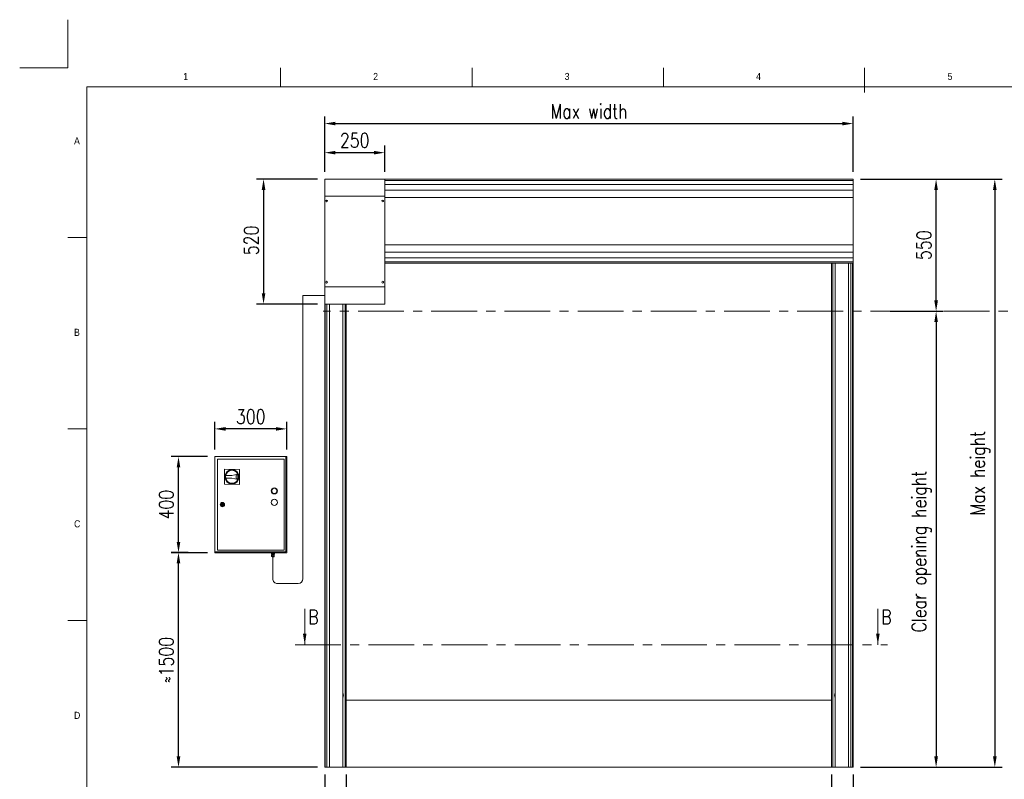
# Model space of a CAD drawing. Header units: millimetres. Extents: x 1545 to 17790, y 764 to 5765.
# Tile 4 of 5: x 1545 to 5645, y 2603 to 5765. Entities that reach past the tile are written whole.
import ezdxf

# ---------------------------------------------------------------- set-up
doc = ezdxf.new("R2010")
doc.units = ezdxf.units.MM
doc.header["$LTSCALE"] = 50
doc.header["$PDSIZE"] = -1
doc.linetypes.add('CENTERX2', pattern=[20.32, 12.7, -2.54, 2.54, -2.54])
doc.layers.add('FORMAT', color=7, linetype='Continuous')
doc.styles.add('NYIP', font='romans.shx', dxfattribs={"width": 0.8})
doc.styles.add('SLDTEXTSTYLE0', font='GOTHIC.TTF', dxfattribs={"width": 0.913})
doc.dimstyles.new('STANDARD35', dxfattribs={"dimscale": 35, "dimtxt": 2, "dimasz": 1.5, "dimexe": 1, "dimexo": 1, "dimgap": 0.7, "dimtad": 1, "dimdec": 0, "dimdsep": 46, "dimtxsty": 'NYIP', "dimcen": 0, "dimclrd": 1, "dimclre": 1, "dimclrt": 2, "dimadec": 0, "dimazin": 0, "dimtfac": 1, "dimtdec": 0, "dimtix": 1, "dimtmove": 0, "dimatfit": 3, "dimfxl": 0, "dimtvp": 1, "dimtolj": 1, "dimtzin": 0, "dimarcsym": 0})

# ---------------------------------------------------------------- blocks, each defined once
blk = doc.blocks.new('A$C7C9C4F3F')
at = {"color": 7, "lineweight": 5}
blk.add_line((8295, 11245), (8295, 11504), dxfattribs=at)
at = {"layer": 'FORMAT', "color": 7, "lineweight": 5}
for p, q in [((2216, 11304), (2216, 11504)), ((4209, 11504), (4209, 11304)), ((6202, 11304), (6202, 11504)), ((16199, 11304), (199, 11304)), ((199, 11304), (199, 199)), ((199, 9738), (0, 9738)), ((0, 7745), (199, 7745)), ((0, 5752), (199, 5752))]:
    blk.add_line(p, q, dxfattribs=at)
at = {"color": 7, "lineweight": 5, "char_height": 73.8, "attachment_point": 1, "style": 'SLDTEXTSTYLE0'}
for s, insert in [('1', (1203, 11450)), ('2', (3180, 11450)), ('3', (5173, 11450)), ('4', (7166, 11450)), ('5', (9159, 11450)), ('A', (66, 10780)), ('B', (66, 8787)), ('C', (66, 6794)), ('D', (66, 4801))]:
    blk.add_mtext(s, dxfattribs=dict(at, insert=insert))
blk = doc.blocks.new('*D31')
at = {"color": 1, "lineweight": -2, "transparency": 16777216}
for p, q in [((2904.8, 2622.9), (2904.8, 2429.1)), ((4925.8, 2622.9), (4925.8, 2429.1)), ((4880.8, 2459.1), (2949.8, 2459.1))]:
    blk.add_line(p, q, dxfattribs=at)
at = {"color": 1, "transparency": 16777216}
for points in [[(2949.8, 2466.6), (2949.8, 2451.6), (2904.8, 2459.1)], [(4880.8, 2466.6), (4880.8, 2451.6), (4925.8, 2459.1)]]:
    blk.add_solid(points, dxfattribs=at)
at = {"layer": 'Defpoints', "color": 0, "transparency": 16777216}
for p in [(2904.8, 2652.9), (4925.8, 2652.9), (2904.8, 2459.1)]:
    blk.add_point(p, dxfattribs=at)
at = {"color": 2, "lineweight": 5, "transparency": 16777216, "insert": (3915.3, 2520.1), "char_height": 60, "attachment_point": 5, "style": 'NYIP'}
blk.add_mtext('\\A1;Clear opening width', dxfattribs=at)
blk = doc.blocks.new('*D32')
at = {"color": 1, "lineweight": -2, "transparency": 16777216}
for p, q in [((4925.8, 2622.9), (4925.8, 2429.1)), ((5015.3, 2622.9), (5015.3, 2429.1)), ((4880.8, 2459.1), (4835.8, 2459.1)), ((4925.8, 2459.1), (5015.3, 2459.1)), ((5060.3, 2459.1), (5244.4, 2459.1))]:
    blk.add_line(p, q, dxfattribs=at)
at = {"color": 1, "transparency": 16777216}
for points in [[(4880.8, 2466.6), (4880.8, 2451.6), (4925.8, 2459.1)], [(5060.3, 2466.6), (5060.3, 2451.6), (5015.3, 2459.1)]]:
    blk.add_solid(points, dxfattribs=at)
at = {"layer": 'Defpoints', "color": 0, "transparency": 16777216}
for p in [(4925.8, 2652.9), (5015.3, 2652.9), (5015.3, 2459.1)]:
    blk.add_point(p, dxfattribs=at)
at = {"color": 2, "lineweight": 5, "transparency": 16777216, "insert": (5184.6, 2510.1), "char_height": 60, "attachment_point": 5, "style": 'NYIP'}
blk.add_mtext('\\A1;90', dxfattribs=at)
blk = doc.blocks.new('*D33')
at = {"color": 1, "lineweight": -2, "transparency": 16777216}
for p, q in [((2815.3, 2622.9), (2815.3, 2429.1)), ((2904.8, 2622.9), (2904.8, 2429.1)), ((2770.3, 2459.1), (2586.1, 2459.1)), ((2904.8, 2459.1), (2815.3, 2459.1)), ((2949.8, 2459.1), (2994.8, 2459.1))]:
    blk.add_line(p, q, dxfattribs=at)
at = {"color": 1, "transparency": 16777216}
for points in [[(2770.3, 2466.6), (2770.3, 2451.6), (2815.3, 2459.1)], [(2949.8, 2466.6), (2949.8, 2451.6), (2904.8, 2459.1)]]:
    blk.add_solid(points, dxfattribs=at)
at = {"layer": 'Defpoints', "color": 0, "transparency": 16777216}
for p in [(2815.3, 2652.9), (2904.8, 2652.9), (2815.3, 2459.1)]:
    blk.add_point(p, dxfattribs=at)
at = {"color": 2, "lineweight": 5, "transparency": 16777216, "insert": (2646, 2510.1), "char_height": 60, "attachment_point": 5, "style": 'NYIP'}
blk.add_mtext('\\A1;90', dxfattribs=at)
blk = doc.blocks.new('*D34')
at = {"color": 1, "lineweight": -2, "transparency": 16777216}
for p, q in [((5045.8, 5101.4), (5635.2, 5101.4)), ((5605.2, 5056.4), (5605.2, 2697.9)), ((5045.3, 2652.9), (5635.2, 2652.9))]:
    blk.add_line(p, q, dxfattribs=at)
at = {"color": 1, "transparency": 16777216}
for points in [[(5597.7, 5056.4), (5612.7, 5056.4), (5605.2, 5101.4)], [(5597.7, 2697.9), (5612.7, 2697.9), (5605.2, 2652.9)]]:
    blk.add_solid(points, dxfattribs=at)
at = {"layer": 'Defpoints', "color": 0, "transparency": 16777216}
for p in [(5015.8, 5101.4), (5015.3, 2652.9), (5605.2, 2652.9)]:
    blk.add_point(p, dxfattribs=at)
at = {"color": 2, "lineweight": 5, "transparency": 16777216, "insert": (5544.2, 3877.2), "char_height": 60, "attachment_point": 5, "rotation": 90, "style": 'NYIP'}
blk.add_mtext('\\A1;Max height', dxfattribs=at)
blk = doc.blocks.new('*D35')
at = {"color": 1, "lineweight": -2, "transparency": 16777216}
for p, q in [((2784.8, 5101.4), (2530.3, 5101.4)), ((2560.3, 5056.4), (2560.3, 4626.4)), ((2784.8, 4581.4), (2530.3, 4581.4))]:
    blk.add_line(p, q, dxfattribs=at)
at = {"color": 1, "transparency": 16777216}
for points in [[(2552.8, 5056.4), (2567.8, 5056.4), (2560.3, 5101.4)], [(2552.8, 4626.4), (2567.8, 4626.4), (2560.3, 4581.4)]]:
    blk.add_solid(points, dxfattribs=at)
at = {"layer": 'Defpoints', "color": 0, "transparency": 16777216}
for p in [(2814.8, 5101.4), (2560.3, 4581.4), (2814.8, 4581.4)]:
    blk.add_point(p, dxfattribs=at)
at = {"color": 2, "lineweight": 5, "transparency": 16777216, "insert": (2509.3, 4846.4), "char_height": 60, "attachment_point": 5, "rotation": 90, "style": 'NYIP'}
blk.add_mtext('\\A1;520', dxfattribs=at)
blk = doc.blocks.new('*D36')
at = {"color": 1, "lineweight": -2, "transparency": 16777216}
for p, q in [((2814.8, 5131.4), (2814.8, 5362.6)), ((2859.8, 5332.6), (4970.3, 5332.6)), ((5015.3, 5131.4), (5015.3, 5362.6))]:
    blk.add_line(p, q, dxfattribs=at)
at = {"color": 1, "transparency": 16777216}
for points in [[(2859.8, 5340.1), (2859.8, 5325.1), (2814.8, 5332.6)], [(4970.3, 5340.1), (4970.3, 5325.1), (5015.3, 5332.6)]]:
    blk.add_solid(points, dxfattribs=at)
at = {"layer": 'Defpoints', "color": 0, "transparency": 16777216}
for p in [(5015.3, 5332.6), (2814.8, 5101.4), (5015.3, 5101.4)]:
    blk.add_point(p, dxfattribs=at)
at = {"color": 2, "lineweight": 5, "transparency": 16777216, "insert": (3915, 5383.6), "char_height": 60, "attachment_point": 5, "style": 'NYIP'}
blk.add_mtext('\\A1;Max width', dxfattribs=at)
blk = doc.blocks.new('*D37')
at = {"color": 1, "lineweight": -2, "transparency": 16777216}
for p, q in [((2814.8, 5131.4), (2814.8, 5241.5)), ((3019.8, 5211.5), (2859.8, 5211.5)), ((3064.8, 5131.4), (3064.8, 5241.5))]:
    blk.add_line(p, q, dxfattribs=at)
at = {"color": 1, "transparency": 16777216}
for points in [[(2859.8, 5219), (2859.8, 5204), (2814.8, 5211.5)], [(3019.8, 5219), (3019.8, 5204), (3064.8, 5211.5)]]:
    blk.add_solid(points, dxfattribs=at)
at = {"layer": 'Defpoints', "color": 0, "transparency": 16777216}
for p in [(2814.8, 5211.5), (2814.8, 5101.4), (3064.8, 5101.4)]:
    blk.add_point(p, dxfattribs=at)
at = {"color": 2, "lineweight": 5, "transparency": 16777216, "insert": (2939.8, 5262.5), "char_height": 60, "attachment_point": 5, "style": 'NYIP'}
blk.add_mtext('\\A1;250', dxfattribs=at)
blk = doc.blocks.new('*D38')
at = {"color": 1, "lineweight": -2, "transparency": 16777216}
for p, q in [((5045.8, 5101.4), (5390.7, 5101.4)), ((5360.7, 4596.4), (5360.7, 5056.4)), ((5169.1, 4551.4), (5390.7, 4551.4))]:
    blk.add_line(p, q, dxfattribs=at)
at = {"color": 1, "transparency": 16777216}
for points in [[(5353.2, 5056.4), (5368.2, 5056.4), (5360.7, 5101.4)], [(5353.2, 4596.4), (5368.2, 4596.4), (5360.7, 4551.4)]]:
    blk.add_solid(points, dxfattribs=at)
at = {"layer": 'Defpoints', "color": 0, "transparency": 16777216}
for p in [(5015.8, 5101.4), (5360.7, 5101.4), (5139.1, 4551.4)]:
    blk.add_point(p, dxfattribs=at)
at = {"color": 2, "lineweight": 5, "transparency": 16777216, "insert": (5309.7, 4826.4), "char_height": 60, "attachment_point": 5, "rotation": 90, "style": 'NYIP'}
blk.add_mtext('\\A1;550', dxfattribs=at)
blk = doc.blocks.new('*D39')
at = {"color": 1, "lineweight": -2, "transparency": 16777216}
for p, q in [((5169.9, 4551.4), (5390.7, 4551.4)), ((5360.7, 4506.4), (5360.7, 2697.9)), ((5045.3, 2652.9), (5390.7, 2652.9))]:
    blk.add_line(p, q, dxfattribs=at)
at = {"color": 1, "transparency": 16777216}
for points in [[(5353.2, 4506.4), (5368.2, 4506.4), (5360.7, 4551.4)], [(5353.2, 2697.9), (5368.2, 2697.9), (5360.7, 2652.9)]]:
    blk.add_solid(points, dxfattribs=at)
at = {"layer": 'Defpoints', "color": 0, "transparency": 16777216}
for p in [(5139.9, 4551.4), (5015.3, 2652.9), (5360.7, 2652.9)]:
    blk.add_point(p, dxfattribs=at)
at = {"color": 2, "lineweight": 5, "transparency": 16777216, "insert": (5299.7, 3550.7), "char_height": 60, "attachment_point": 5, "rotation": 90, "style": 'NYIP'}
blk.add_mtext('\\A1;Clear opening height', dxfattribs=at)
blk = doc.blocks.new('*D40')
at = {"color": 1, "lineweight": -2, "transparency": 16777216}
for p, q in [((2246.4, 3546.9), (2176.1, 3546.9)), ((2206.1, 2697.9), (2206.1, 3501.9)), ((2785.3, 2652.9), (2176.1, 2652.9))]:
    blk.add_line(p, q, dxfattribs=at)
at = {"color": 1, "transparency": 16777216}
for points in [[(2198.6, 3501.9), (2213.6, 3501.9), (2206.1, 3546.9)], [(2198.6, 2697.9), (2213.6, 2697.9), (2206.1, 2652.9)]]:
    blk.add_solid(points, dxfattribs=at)
at = {"layer": 'Defpoints', "color": 0, "transparency": 16777216}
for p in [(2206.1, 3546.9), (2276.4, 3546.9), (2815.3, 2652.9)]:
    blk.add_point(p, dxfattribs=at)
at = {"color": 2, "lineweight": 5, "transparency": 16777216, "insert": (2155.1, 3099.9), "char_height": 60, "attachment_point": 5, "rotation": 90, "style": 'NYIP'}
blk.add_mtext('\\A1;≈1500', dxfattribs=at)
blk = doc.blocks.new('*D41')
at = {"color": 1, "lineweight": -2, "transparency": 16777216}
for p, q in [((2327, 3946.3), (2176.1, 3946.3)), ((2206.1, 3591.3), (2206.1, 3901.3)), ((2327, 3546.3), (2176.1, 3546.3))]:
    blk.add_line(p, q, dxfattribs=at)
at = {"color": 1, "transparency": 16777216}
for points in [[(2198.6, 3901.3), (2213.6, 3901.3), (2206.1, 3946.3)], [(2198.6, 3591.3), (2213.6, 3591.3), (2206.1, 3546.3)]]:
    blk.add_solid(points, dxfattribs=at)
at = {"layer": 'Defpoints', "color": 0, "transparency": 16777216}
for p in [(2206.1, 3946.3), (2357, 3946.3), (2357, 3546.3)]:
    blk.add_point(p, dxfattribs=at)
at = {"color": 2, "lineweight": 5, "transparency": 16777216, "insert": (2155.1, 3746.3), "char_height": 60, "attachment_point": 5, "rotation": 90, "style": 'NYIP'}
blk.add_mtext('\\A1;400', dxfattribs=at)
blk = doc.blocks.new('*D42')
at = {"color": 1, "lineweight": -2, "transparency": 16777216}
for p, q in [((2357, 3976.3), (2357, 4091.6)), ((2612, 4061.6), (2402, 4061.6)), ((2657, 3976.3), (2657, 4091.6))]:
    blk.add_line(p, q, dxfattribs=at)
at = {"color": 1, "transparency": 16777216}
for points in [[(2402, 4069.1), (2402, 4054.1), (2357, 4061.6)], [(2612, 4069.1), (2612, 4054.1), (2657, 4061.6)]]:
    blk.add_solid(points, dxfattribs=at)
at = {"layer": 'Defpoints', "color": 0, "transparency": 16777216}
for p in [(2357, 4061.6), (2357, 3946.3), (2657, 3946.3)]:
    blk.add_point(p, dxfattribs=at)
at = {"color": 2, "lineweight": 5, "transparency": 16777216, "insert": (2507, 4112.6), "char_height": 60, "attachment_point": 5, "style": 'NYIP'}
blk.add_mtext('\\A1;300', dxfattribs=at)

msp = doc.modelspace()

# ---------------------------------------------------------------- linework, layer by layer
at = {"color": 2, "lineweight": 5}
for q in [(1744.9, 5765), (1544.9, 5565)]:
    msp.add_line((1744.9, 5565), q, dxfattribs=at)
at = {"lineweight": 5}
for p, q in [((2814.8, 4581.4), (2814.8, 5101.4)), ((2814.8, 5101.4), (3064.8, 5101.4)), ((5015.8, 5101.4), (3064.8, 5101.4)), ((3064.8, 5101.4), (3064.8, 4581.4)), ((5015.8, 5095.8), (3064.8, 5095.8)), ((5015.8, 5101.4), (5015.8, 5101.3)), ((5015.8, 5101.3), (5015.8, 5095.8)), ((5015.8, 5095.8), (5015.8, 5095.2)), ((5015.8, 5095.2), (5015.8, 5079.5)), ((5015.8, 5079.5), (3064.8, 5079.5)), ((5015.8, 5054.9), (3064.8, 5054.9)), ((5015.8, 5079.5), (5015.8, 5078.3)), ((5015.8, 5078.3), (5015.8, 5054.9)), ((5015.8, 5054.9), (5015.8, 5053.4)), ((5015.8, 5053.4), (5015.8, 5025.5)), ((3064.8, 5030.4), (2814.8, 5030.4)), ((5015.8, 5024.6), (3064.8, 5024.6)), ((5015.8, 5025.5), (5015.8, 5024.6)), ((5015.8, 5024.6), (5015.8, 4828.2)), ((5015.8, 4827.4), (3064.8, 4827.4)), ((5015.8, 4797.9), (3064.8, 4797.9)), ((5015.8, 4828.2), (5015.8, 4827.4)), ((5015.8, 4827.4), (5015.8, 4799.4)), ((5015.8, 4799.4), (5015.8, 4797.9)), ((5015.8, 4797.9), (5015.8, 4774.5)), ((5015.8, 4773.3), (3064.8, 4773.3)), ((5015.8, 4757), (3064.8, 4757)), ((5015.8, 4774.5), (5015.8, 4773.3)), ((5015.8, 4773.3), (5015.8, 4757.7)), ((5015.8, 4757.7), (5015.8, 4757)), ((5015.8, 4757), (5015.8, 4751.5)), ((5015.8, 4751.4), (3064.8, 4751.4)), ((4925.8, 2652.9), (4925.8, 4751.4)), ((4930.8, 4552.9), (4930.8, 4751.4)), ((4939.8, 4751.4), (4939.8, 2652.9)), ((4995.5, 4751.4), (4995.5, 2652.9)), ((5005.2, 4751.4), (5005.2, 2652.9)), ((5012.7, 4751.4), (5012.7, 2652.9)), ((5015.8, 4751.5), (5015.8, 4751.4)), ((5015.8, 4751.4), (5015.8, 2652.9)), ((3064.8, 4652.4), (2814.8, 4652.4)), ((2724.4, 4616.9), (2724.4, 3437.9)), ((2814.8, 4616.9), (2724.4, 4616.9)), ((2814.8, 2652.9), (2814.8, 4581.4)), ((2814.8, 4581.4), (3064.8, 4581.4)), ((2817.3, 2652.9), (2817.3, 4581.4)), ((2824.4, 2652.9), (2824.4, 4581.4)), ((2834.5, 2652.9), (2834.5, 4581.4)), ((2890.8, 4581.4), (2890.8, 2652.9)), ((2899.8, 2652.9), (2899.8, 4581.4)), ((2904.8, 2652.9), (2904.8, 4581.4)), ((4930.8, 2652.9), (4930.8, 4552.9)), ((2357, 3946.3), (2653.2, 3946.3)), ((2357, 3550.1), (2357, 3946.3)), ((2653.2, 3946.3), (2653.2, 3550.1)), ((2653.2, 3946.3), (2657, 3946.3)), ((2657, 3946.3), (2657, 3546.3)), ((2367.9, 3935.4), (2646.1, 3935.4)), ((2367.9, 3557.2), (2367.9, 3935.4)), ((2646.1, 3935.4), (2646.1, 3557.2)), ((2397.5, 3831.1), (2397.9, 3893.5)), ((2397.9, 3893.5), (2460.3, 3893.2)), ((2428.9, 3856.4), (2402.6, 3856.5)), ((2402.7, 3868), (2428.9, 3867.9)), ((2428.9, 3867.9), (2453.7, 3872.6)), ((2453.6, 3851.5), (2428.9, 3856.4)), ((2446.2, 3869.2), (2452.5, 3870.4)), ((2446.2, 3855), (2446.2, 3869.2)), ((2446.2, 3855), (2446.2, 3869.2)), ((2452.4, 3853.7), (2446.2, 3855)), ((2460.3, 3893.2), (2459.9, 3830.8)), ((2459.9, 3830.8), (2397.5, 3831.1)), ((2384, 3747.6), (2386, 3747.6)), ((2386, 3745), (2384, 3745)), ((2392, 3747.6), (2393.9, 3747.6)), ((2393.9, 3745), (2392, 3745)), ((2653.2, 3550.1), (2357, 3550.1)), ((2357, 3546.3), (2357, 3550.1)), ((2657, 3546.3), (2357, 3546.3)), ((2364, 3546.3), (2364, 3546.3)), ((2364, 3546.3), (2364.3, 3546.3)), ((2364.3, 3546.3), (2364.9, 3546.3)), ((2364.9, 3546.3), (2365.9, 3546.3)), ((2365.9, 3546.3), (2367.1, 3546.3)), ((2367.1, 3546.3), (2368.6, 3546.3)), ((2646.1, 3557.2), (2367.9, 3557.2)), ((2368.6, 3546.3), (2370.3, 3546.3)), ((2370.3, 3546.3), (2372.1, 3546.3)), ((2372.1, 3546.3), (2373.9, 3546.3)), ((2373.9, 3546.3), (2375.7, 3546.3)), ((2375.7, 3546.3), (2377.4, 3546.3)), ((2377.4, 3546.3), (2378.9, 3546.3)), ((2378.9, 3546.3), (2380.1, 3546.3)), ((2380.1, 3546.3), (2381.1, 3546.3)), ((2381.1, 3546.3), (2381.7, 3546.3)), ((2381.7, 3546.3), (2382, 3546.3)), ((2382, 3546.3), (2382, 3546.3)), ((2404, 3546.3), (2404, 3546.3)), ((2404, 3546.3), (2404.3, 3546.3)), ((2404.3, 3546.3), (2404.9, 3546.3)), ((2404.9, 3546.3), (2405.9, 3546.3)), ((2405.9, 3546.3), (2407.1, 3546.3)), ((2407.1, 3546.3), (2408.6, 3546.3)), ((2408.6, 3546.3), (2410.3, 3546.3)), ((2410.3, 3546.3), (2412.1, 3546.3)), ((2412.1, 3546.3), (2413.9, 3546.3)), ((2413.9, 3546.3), (2415.7, 3546.3)), ((2415.7, 3546.3), (2417.4, 3546.3)), ((2417.4, 3546.3), (2418.9, 3546.3)), ((2418.9, 3546.3), (2420.1, 3546.3)), ((2420.1, 3546.3), (2421.1, 3546.3)), ((2421.1, 3546.3), (2421.7, 3546.3)), ((2421.7, 3546.3), (2422, 3546.3)), ((2422, 3546.3), (2422, 3546.3)), ((2552, 3546.3), (2552, 3546.3)), ((2552, 3546.3), (2552.3, 3546.3)), ((2552.3, 3546.3), (2552.9, 3546.3)), ((2552.9, 3546.3), (2553.9, 3546.3)), ((2553.9, 3546.3), (2555.1, 3546.3)), ((2555.1, 3546.3), (2556.6, 3546.3)), ((2556.6, 3546.3), (2558.3, 3546.3)), ((2558.3, 3546.3), (2560.1, 3546.3)), ((2560.1, 3546.3), (2561.9, 3546.3)), ((2561.9, 3546.3), (2563.7, 3546.3)), ((2563.7, 3546.3), (2565.4, 3546.3)), ((2565.4, 3546.3), (2566.9, 3546.3)), ((2566.9, 3546.3), (2568.1, 3546.3)), ((2568.1, 3546.3), (2569.1, 3546.3)), ((2569.1, 3546.3), (2569.7, 3546.3)), ((2569.7, 3546.3), (2570, 3546.3)), ((2570, 3546.3), (2570, 3546.3)), ((2592, 3546.3), (2592, 3546.3)), ((2592, 3546.3), (2592.3, 3546.3)), ((2592.3, 3546.3), (2592.9, 3546.3)), ((2592.9, 3546.3), (2593.9, 3546.3)), ((2593, 3539.8), (2593, 3542.3)), ((2596.1, 3542.3), (2593, 3542.3)), ((2596.1, 3539.8), (2593, 3539.8)), ((2593, 3539.8), (2595.2, 3539.8)), ((2593.8, 3532.3), (2593.8, 3537.8)), ((2599.2, 3537.8), (2593.8, 3537.8)), ((2593.8, 3532.3), (2594.1, 3530.5)), ((2596.5, 3532.3), (2593.8, 3532.3)), ((2593.9, 3532.3), (2593.8, 3532.3)), ((2593.8, 3532.3), (2593.8, 3532.3)), ((2593.8, 3532.3), (2593.8, 3532.3)), ((2593.9, 3546.3), (2595.1, 3546.3)), ((2594, 3532.3), (2593.9, 3532.3)), ((2594.2, 3532.3), (2594, 3532.3)), ((2594.1, 3530.5), (2594.2, 3530.5)), ((2594.5, 3532.3), (2594.2, 3532.3)), ((2594.2, 3530.5), (2594.5, 3530.5)), ((2594.9, 3532.3), (2594.5, 3532.3)), ((2594.5, 3530.5), (2594.9, 3530.5)), ((2594.7, 3546.3), (2594.7, 3542.3)), ((2595.4, 3532.3), (2594.9, 3532.3)), ((2594.9, 3530.5), (2595.5, 3530.5)), ((2595.1, 3546.3), (2596.6, 3546.3)), ((2595.2, 3539.8), (2595.2, 3537.8)), ((2595.3, 3539.8), (2595.2, 3539.8)), ((2595.2, 3539.8), (2595.2, 3539.8)), ((2595.6, 3539.8), (2595.3, 3539.8)), ((2595.9, 3532.3), (2595.4, 3532.3)), ((2595.5, 3530.5), (2596.3, 3530.5)), ((2596, 3539.8), (2595.6, 3539.8)), ((2595.6, 3529.3), (2595.7, 3529.3)), ((2595.7, 3529.3), (2595.6, 3529.3)), ((2595.7, 3529.3), (2595.9, 3529.3)), ((2595.9, 3529.3), (2595.7, 3529.3)), ((2596.5, 3532.3), (2595.9, 3532.3)), ((2595.9, 3529.3), (2596.4, 3529.3)), ((2596.4, 3529.3), (2595.9, 3529.3)), ((2596.6, 3539.8), (2596, 3539.8)), ((2596.1, 3539.8), (2596.1, 3542.3)), ((2602.4, 3542.3), (2596.1, 3542.3)), ((2602.4, 3539.8), (2596.1, 3539.8)), ((2596.3, 3530.5), (2597.1, 3530.5)), ((2596.4, 3529.3), (2597, 3529.3)), ((2597, 3529.3), (2596.4, 3529.3)), ((2599.2, 3532.3), (2596.5, 3532.3)), ((2597.2, 3532.3), (2596.5, 3532.3)), ((2596.6, 3546.3), (2598.3, 3546.3)), ((2597.4, 3539.8), (2596.6, 3539.8)), ((2596.7, 3529.3), (2596.8, 3529.3)), ((2596.8, 3529.3), (2596.7, 3529.3)), ((2596.8, 3529.3), (2597.1, 3529.3)), ((2597.1, 3529.3), (2596.8, 3529.3)), ((2597, 3529.3), (2597.6, 3529.3)), ((2597.6, 3529.3), (2597, 3529.3)), ((2597.1, 3530.5), (2598, 3530.5)), ((2597.1, 3529.3), (2597.5, 3529.3)), ((2597.5, 3529.3), (2597.1, 3529.3)), ((2597.8, 3532.3), (2597.2, 3532.3)), ((2598.2, 3539.8), (2597.4, 3539.8)), ((2597.5, 3529.3), (2598.1, 3529.3)), ((2598.1, 3529.3), (2597.5, 3529.3)), ((2597.6, 3529.3), (2598.4, 3529.3)), ((2598.4, 3529.3), (2597.6, 3529.3)), ((2598.5, 3532.3), (2597.8, 3532.3)), ((2598, 3530.5), (2599, 3530.5)), ((2598.1, 3529.3), (2598.7, 3529.3)), ((2598.7, 3529.3), (2598.1, 3529.3)), ((2599, 3539.8), (2598.2, 3539.8)), ((2598.3, 3546.3), (2600.1, 3546.3)), ((2598.4, 3529.3), (2599.2, 3529.3)), ((2599.2, 3529.3), (2598.4, 3529.3)), ((2599.2, 3532.3), (2598.5, 3532.3)), ((2598.7, 3529.3), (2599.4, 3529.3)), ((2599.4, 3529.3), (2598.7, 3529.3)), ((2598.8, 3529.3), (2598.8, 3437.9)), ((2599.9, 3539.8), (2599, 3539.8)), ((2599, 3530.5), (2600, 3530.5)), ((2599.2, 3532.3), (2599.2, 3537.8)), ((2604.6, 3537.8), (2599.2, 3537.8)), ((2601.9, 3532.3), (2599.2, 3532.3)), ((2599.9, 3532.3), (2599.2, 3532.3)), ((2599.2, 3529.3), (2600, 3529.3)), ((2600, 3529.3), (2599.2, 3529.3)), ((2599.4, 3529.3), (2600.1, 3529.3)), ((2600.1, 3529.3), (2599.4, 3529.3)), ((2600.7, 3539.8), (2599.9, 3539.8)), ((2600.6, 3532.3), (2599.9, 3532.3)), ((2600, 3530.5), (2600.9, 3530.5)), ((2600, 3529.3), (2600.8, 3529.3)), ((2600.8, 3529.3), (2600, 3529.3)), ((2600.1, 3546.3), (2601.9, 3546.3)), ((2600.1, 3529.3), (2600.7, 3529.3)), ((2600.7, 3529.3), (2600.1, 3529.3)), ((2601.3, 3532.3), (2600.6, 3532.3)), ((2601.5, 3539.8), (2600.7, 3539.8)), ((2600.7, 3529.3), (2601.2, 3529.3)), ((2601.2, 3529.3), (2600.7, 3529.3)), ((2600.8, 3529.3), (2601.5, 3529.3)), ((2601.5, 3529.3), (2600.8, 3529.3)), ((2600.9, 3530.5), (2601.8, 3530.5)), ((2601.2, 3529.3), (2601.5, 3529.3)), ((2601.5, 3529.3), (2601.2, 3529.3)), ((2601.9, 3532.3), (2601.3, 3532.3)), ((2602.1, 3539.8), (2601.5, 3539.8)), ((2601.5, 3529.3), (2602.1, 3529.3)), ((2602.1, 3529.3), (2601.5, 3529.3)), ((2601.5, 3529.3), (2601.7, 3529.3)), ((2601.7, 3529.3), (2601.5, 3529.3)), ((2601.7, 3529.3), (2601.7, 3529.3)), ((2601.8, 3530.5), (2602.6, 3530.5)), ((2601.9, 3546.3), (2603.7, 3546.3)), ((2604.6, 3532.3), (2601.9, 3532.3)), ((2602.5, 3532.3), (2601.9, 3532.3)), ((2602.7, 3539.8), (2602.1, 3539.8)), ((2602.1, 3529.3), (2602.5, 3529.3)), ((2602.5, 3529.3), (2602.1, 3529.3)), ((2602.4, 3539.8), (2602.4, 3542.3)), ((2605.5, 3542.3), (2602.4, 3542.3)), ((2605.5, 3539.8), (2602.4, 3539.8)), ((2603.1, 3532.3), (2602.5, 3532.3)), ((2602.5, 3529.3), (2602.8, 3529.3)), ((2602.8, 3529.3), (2602.5, 3529.3)), ((2602.6, 3530.5), (2603.3, 3530.5)), ((2603, 3539.8), (2602.7, 3539.8)), ((2602.8, 3529.3), (2602.9, 3529.3)), ((2602.9, 3529.3), (2602.8, 3529.3)), ((2603.2, 3539.8), (2603, 3539.8)), ((2603.5, 3532.3), (2603.1, 3532.3)), ((2603.2, 3537.8), (2603.2, 3539.8)), ((2603.2, 3539.8), (2603.2, 3539.8)), ((2603.2, 3539.8), (2605.5, 3539.8)), ((2603.3, 3530.5), (2603.8, 3530.5)), ((2603.9, 3532.3), (2603.5, 3532.3)), ((2603.7, 3542.3), (2603.7, 3546.3)), ((2603.7, 3546.3), (2605.4, 3546.3)), ((2603.8, 3530.5), (2604.1, 3530.5)), ((2604.2, 3532.3), (2603.9, 3532.3)), ((2604.1, 3530.5), (2604.3, 3530.5)), ((2604.5, 3532.3), (2604.2, 3532.3)), ((2604.3, 3530.5), (2604.6, 3532.3)), ((2604.3, 3530.5), (2604.3, 3530.5)), ((2604.6, 3532.3), (2604.5, 3532.3)), ((2604.6, 3532.3), (2604.6, 3537.8)), ((2604.6, 3532.3), (2604.6, 3532.3)), ((2604.6, 3532.3), (2604.6, 3532.3)), ((2604.6, 3532.3), (2604.6, 3532.3)), ((2605.4, 3546.3), (2606.9, 3546.3)), ((2605.5, 3539.8), (2605.5, 3542.3)), ((2606.9, 3546.3), (2608.1, 3546.3)), ((2608.1, 3546.3), (2609.1, 3546.3)), ((2609.1, 3546.3), (2609.7, 3546.3)), ((2609.7, 3546.3), (2610, 3546.3)), ((2610, 3546.3), (2610, 3546.3)), ((2632, 3546.3), (2632, 3546.3)), ((2632, 3546.3), (2632.3, 3546.3)), ((2632.3, 3546.3), (2632.9, 3546.3)), ((2632.9, 3546.3), (2633.9, 3546.3)), ((2633.9, 3546.3), (2635.1, 3546.3)), ((2635.1, 3546.3), (2636.6, 3546.3)), ((2636.6, 3546.3), (2638.3, 3546.3)), ((2638.3, 3546.3), (2640.1, 3546.3)), ((2640.1, 3546.3), (2641.9, 3546.3)), ((2641.9, 3546.3), (2643.7, 3546.3)), ((2643.7, 3546.3), (2645.4, 3546.3)), ((2645.4, 3546.3), (2646.9, 3546.3)), ((2646.9, 3546.3), (2648.1, 3546.3)), ((2648.1, 3546.3), (2649.1, 3546.3)), ((2649.1, 3546.3), (2649.7, 3546.3)), ((2649.7, 3546.3), (2650, 3546.3)), ((2650, 3546.3), (2650, 3546.3)), ((2704.4, 3417.9), (2618.8, 3417.9)), ((2890.8, 2960.4), (2891.8, 2960.4)), ((2891.8, 2950), (2891.8, 2960.4)), ((2891.8, 2956.9), (2892.1, 2956.9)), ((2892.1, 2951.4), (2892.1, 2956.9)), ((4938.5, 2956.9), (4938.8, 2956.9)), ((4938.5, 2956.9), (4938.5, 2954.4)), ((4938.5, 2954.4), (4938.5, 2948.9)), ((4938.8, 2960.4), (4939.8, 2960.4)), ((4938.8, 2960.4), (4938.8, 2955.8)), ((4938.8, 2955.8), (4938.8, 2945.4)), ((2891.8, 2945.4), (2890.8, 2945.4)), ((2891.8, 2945.4), (2891.8, 2950)), ((2892.1, 2948.9), (2891.8, 2948.9)), ((2892.1, 2948.9), (2892.1, 2951.4)), ((2904.8, 2932.9), (4925.8, 2932.9)), ((4938.8, 2948.9), (4938.5, 2948.9)), ((4939.8, 2945.4), (4938.8, 2945.4)), ((2817.3, 2652.9), (2814.8, 2652.9)), ((2814.8, 2652.9), (2814.8, 2652.9)), ((2817.9, 2652.9), (2817.3, 2652.9)), ((2824.4, 2652.9), (2817.9, 2652.9)), ((2825.3, 2652.9), (2824.4, 2652.9)), ((2834.5, 2652.9), (2825.3, 2652.9)), ((2835.1, 2652.9), (2834.5, 2652.9)), ((2888.6, 2652.9), (2835.1, 2652.9)), ((2890.8, 2652.9), (2888.6, 2652.9)), ((2890.8, 2652.9), (2899.8, 2652.9)), ((2899.8, 2652.9), (2904.8, 2652.9)), ((4925.8, 2652.9), (2904.8, 2652.9)), ((4925.8, 2652.9), (4930.8, 2652.9)), ((4930.8, 2652.9), (4939.8, 2652.9)), ((4939.8, 2652.9), (4942, 2652.9)), ((4942, 2652.9), (4995.5, 2652.9)), ((4995.5, 2652.9), (4996, 2652.9)), ((4996, 2652.9), (5005.2, 2652.9)), ((5005.2, 2652.9), (5006.2, 2652.9)), ((5006.2, 2652.9), (5012.7, 2652.9)), ((5012.7, 2652.9), (5013.2, 2652.9)), ((5013.2, 2652.9), (5015.7, 2652.9)), ((5015.7, 2652.9), (5015.8, 2652.9))]:
    msp.add_line(p, q, dxfattribs=at)
at = {"color": 1, "linetype": 'CENTERX2', "lineweight": 5, "ltscale": 0.3}
for p, q in [((7106.9, 4551.4), (2808.8, 4551.4)), ((2692, 3163.3), (5158.4, 3163.3))]:
    msp.add_line(p, q, dxfattribs=at)
at = {"color": 1, "lineweight": 5}
for p, q in [((2732, 3312.5), (2732, 3163.3)), ((5118.4, 3312.5), (5118.4, 3163.3))]:
    msp.add_line(p, q, dxfattribs=at)
at = {"lineweight": 5}
for centre, radius in [((2822.8, 5010.4), 3.5), ((3056.8, 5010.4), 3.5), ((2822.8, 4672.4), 3.5), ((3056.8, 4672.4), 3.5), ((2428.9, 3862.2), 29.8), ((2428.9, 3862.2), 26.9), ((2605.2, 3803.6), 12.8), ((2605.2, 3803.6), 10.9), ((2389, 3746.3), 8.96), ((2389, 3746.3), 7.68), ((2389, 3746.3), 5.12), ((2389, 3746.3), 1.28), ((2605.2, 3755.6), 12.8)]:
    msp.add_circle(centre, radius, dxfattribs=at)
for centre, radius, start, end in [((2428.9, 3862.2), 26.9, 167.3296, 192.0768), ((2428.9, 3862.2), 25, 340.1095, 19.297), ((2428.9, 3862.2), 26.9, 336.5708, 22.8356), ((2389, 3746.3), 5.12, 14.4775, 165.5225), ((2389, 3746.3), 5.12, 194.4775, 345.5225), ((2389, 3746.3), 3.3, 22.8511, 157.1489), ((2389, 3746.3), 3.3, 202.8511, 337.1489), ((2618.8, 3437.9), 20, 180.0004, 270.0028), ((2704.4, 3437.9), 20, 270.0028, 0.0002), ((2887.5, 2952.9), 6.08, 318.8879, 41.1121), ((4943.1, 2952.9), 6.08, 138.8879, 221.1121)]:
    msp.add_arc(centre, radius, start, end, dxfattribs=at)
for points, knots in [([(2594.1, 3530.5), (2594.1, 3530.5), (2594.2, 3530.2), (2594.3, 3529.9), (2594.6, 3529.7), (2594.8, 3529.5), (2595, 3529.4), (2595.2, 3529.3), (2595.4, 3529.3), (2595.4, 3529.3), (2595.4, 3529.3)], [0, 0, 0, 0, 0.127932, 0.334083, 0.512603, 0.668158, 0.801193, 0.910237, 0.992808, 1, 1, 1, 1]), ([(2603, 3529.3), (2603, 3529.3), (2603, 3529.3), (2603.2, 3529.3), (2603.4, 3529.4), (2603.7, 3529.5), (2604, 3529.8), (2604.2, 3530.1), (2604.3, 3530.4), (2604.3, 3530.5)], [0, 0, 0, 0, 0.004473, 0.071345, 0.184056, 0.381389, 0.583308, 0.787337, 1, 1, 1, 1])]:
    msp.add_open_spline(points, degree=3, knots=knots, dxfattribs=at)
at = {"color": 1, "lineweight": 5}
for points in [[(2739.3, 3209.5), (2724.3, 3209.5), (2731.8, 3164.5)], [(5125.7, 3209.5), (5110.7, 3209.5), (5118.2, 3164.5)]]:
    msp.add_solid(points, dxfattribs=at)

# ---------------------------------------------------------------- block references
at = {"lineweight": 5, "xscale": 0.4, "yscale": 0.4, "zscale": 0.4}
msp.add_blockref('A$C7C9C4F3F', (1744.9, 963.5), dxfattribs=at)

# ---------------------------------------------------------------- texts
at = {"color": 2, "lineweight": 5, "char_height": 60, "attachment_point": 5, "style": 'NYIP'}
for insert in [(2767.5, 3278.6, 1.5), (5153.9, 3278.6, 1.5)]:
    msp.add_mtext('\\A1;B', dxfattribs=dict(at, insert=insert))

# ---------------------------------------------------------------- dimensions: what is measured, and where the dimension line sits
at = {"color": 1, "lineweight": 5}
for base, p1, p2, angle, text, picture, middle in [((5015.3, 5332.6), (2814.8, 5101.4), (5015.3, 5101.4), 180, 'Max width', '*D36', (3915, 5383.6)), ((2206.1, 3546.9), (2815.3, 2652.9), (2276.4, 3546.9), 90, '≈1500', '*D40', (2155.1, 3099.9)), ((2904.8, 2459.1), (4925.8, 2652.9), (2904.8, 2652.9), 180, 'Clear opening width', '*D31', (3915.3, 2520.1))]:
    dim = msp.add_linear_dim(base=base, p1=p1, p2=p2, angle=angle, text=text, dimstyle='STANDARD35', override={"dimscale": 30}, dxfattribs=at)
    dim.commit()
    dim.dimension.update_dxf_attribs({"geometry": picture, "text_midpoint": middle})
for base, p1, p2, angle, picture, middle in [((2814.8, 5211.5), (3064.8, 5101.4), (2814.8, 5101.4), 180, '*D37', (2939.8, 5262.5)), ((5360.7, 5101.4), (5139.1, 4551.4), (5015.8, 5101.4), 90, '*D38', (5309.7, 4826.4)), ((2357, 4061.6), (2657, 3946.3), (2357, 3946.3), 180, '*D42', (2507, 4112.6)), ((2206.1, 3946.3), (2357, 3546.3), (2357, 3946.3), 90, '*D41', (2155.1, 3746.3))]:
    dim = msp.add_linear_dim(base=base, p1=p1, p2=p2, angle=angle, dimstyle='STANDARD35', override={"dimscale": 30}, dxfattribs=at)
    dim.commit()
    dim.dimension.update_dxf_attribs({"geometry": picture, "text_midpoint": middle})
for base, p1, p2, angle, picture, middle in [((2560.3, 4581.4), (2814.8, 5101.4), (2814.8, 4581.4), 90, '*D35', (2560.3, 4846.4)), ((2815.2695, 2459.1461), (2904.7696, 2652.9113), (2815.2695, 2652.9114), 180, '*D33', (2645.9838, 2459.1461)), ((5015.26957, 2459.1461), (4925.76956, 2652.91131), (5015.26957, 2652.91143), 180, '*D32', (5184.55528, 2459.1461))]:
    dim = msp.add_linear_dim(base=base, p1=p1, p2=p2, angle=angle, dimstyle='STANDARD35', override={"dimscale": 30}, dxfattribs=at)
    dim.commit()
    dim.dimension.update_dxf_attribs({"geometry": picture, "text_midpoint": middle, "dimtype": 160})
for base, p1, text, picture, middle in [((5605.2, 2652.9), (5015.8, 5101.4), 'Max height', '*D34', (5605.2, 3877.2)), ((5360.7, 2652.9), (5139.9, 4551.4), 'Clear opening height', '*D39', (5360.7, 3550.7))]:
    dim = msp.add_linear_dim(base=base, p1=p1, p2=(5015.3, 2652.9), angle=90, text=text, dimstyle='STANDARD35', override={"dimscale": 30}, dxfattribs=at)
    dim.commit()
    dim.dimension.update_dxf_attribs({"geometry": picture, "text_midpoint": middle, "dimtype": 160})

doc.saveas('drawing.dxf')
